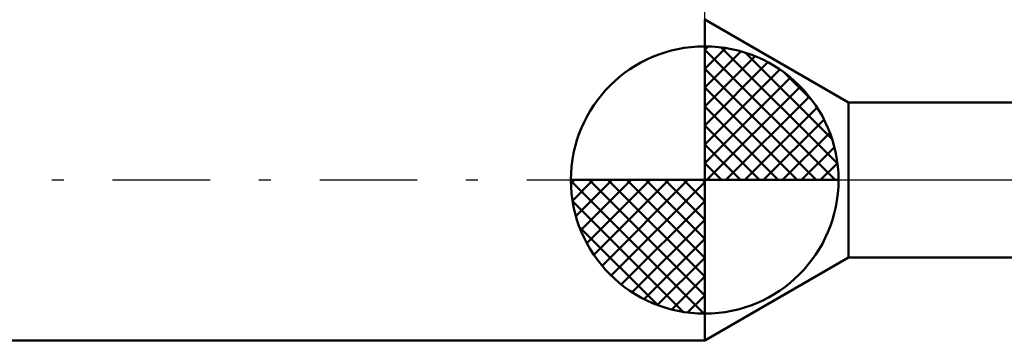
# Model space of a CAD drawing. Header units: millimetres. Extents: x -53 to 71, y -37 to 40.
# Tile 2 of 5: x -13 to 6, y -3 to 3. Entities that reach past the tile are written whole.
import ezdxf

# ---------------------------------------------------------------- set-up
doc = ezdxf.new("R2010")
doc.units = ezdxf.units.MM
doc.header["$LTSCALE"] = 4.55
doc.linetypes.add('LONGDASH_DASH', pattern=[0.85, 0.4, -0.2, 0.05, -0.2])
for name, color, linetype in [('1', 4, 'CONTINUOUS'), ('2', 7, 'CONTINUOUS'), ('4', 2, 'LONGDASH_DASH'), ('NOCUT', 7, 'CONTINUOUS'), ('SK1', 4, 'CONTINUOUS'), ('SK4', 2, 'LONGDASH_DASH')]:
    doc.layers.add(name, color=color, linetype=linetype)

msp = doc.modelspace()

# ---------------------------------------------------------------- linework, layer by layer
at = {"layer": '1', "color": 4, "linetype": 'CONTINUOUS', "lineweight": 50}
for p, q in [((2.685, 1.45), (0, 3)), ((0, -3), (0, 3)), ((2.685, 1.45), (12.291, 1.45)), ((2.685, -1.45), (2.685, 1.45)), ((0, -3), (2.685, -1.45)), ((2.685, -1.45), (12.291, -1.45))]:
    msp.add_line(p, q, dxfattribs=at)
at = {"layer": '2', "color": 7, "linetype": 'CONTINUOUS', "lineweight": 25}
msp.add_line((0, 0), (0, 26), dxfattribs=at)
at = {"layer": '4', "color": 2, "linetype": 'LONGDASH_DASH', "lineweight": 25}
msp.add_line((0, 0), (21, 0), dxfattribs=at)
at = {"layer": 'NOCUT', "color": 7, "linetype": 'CONTINUOUS', "lineweight": 25}
for p, q in [((2.685, 1.45), (0, 3)), ((0, 3), (0, 0)), ((13, 1.45), (2.685, 1.45)), ((0, 0), (21, 0))]:
    msp.add_line(p, q, dxfattribs=at)
at = {"layer": 'SK1', "color": 4, "linetype": 'CONTINUOUS', "lineweight": 50}
for p, q in [((0, 0), (0, 2.5)), ((0, 2.435), (0.063, 2.498)), ((0, 2.081), (0.387, 2.469)), ((0, 2.435), (2.435, 0)), ((0, 1.728), (0.677, 2.405)), ((0.308, 2.481), (2.481, 0.308)), ((0, 1.374), (0.941, 2.315)), ((0.761, 2.381), (2.381, 0.761)), ((0, 1.021), (1.182, 2.202)), ((0, 2.081), (2.081, 0)), ((0, 0.667), (1.401, 2.069)), ((0, 0.314), (1.604, 1.917)), ((1.486, 2.01), (2.01, 1.486)), ((0, 1.728), (1.728, 0)), ((0.04, 0), (1.787, 1.747)), ((0.393, 0), (1.953, 1.559)), ((0, 1.374), (1.374, 0)), ((0.747, 0), (2.101, 1.354)), ((1.101, 0), (2.229, 1.129)), ((0, 1.021), (1.021, 0)), ((1.454, 0), (2.338, 0.884)), ((0, 0.667), (0.667, 0)), ((1.808, 0), (2.423, 0.615)), ((0, 0.314), (0.314, 0)), ((2.161, 0), (2.479, 0.318)), ((0, 0), (-2.5, 0)), ((-2.498, -0.063), (-2.435, 0)), ((-2.469, -0.387), (-2.081, 0)), ((-2.405, -0.677), (-1.728, 0)), ((-2.315, -0.941), (-1.374, 0)), ((-2.202, -1.182), (-1.021, 0)), ((-2.161, 0), (0, -2.161)), ((-2.069, -1.401), (-0.667, 0)), ((-1.917, -1.604), (-0.314, 0)), ((-1.808, 0), (0, -1.808)), ((-1.454, 0), (0, -1.454)), ((-1.101, 0), (0, -1.101)), ((-0.747, 0), (0, -0.747)), ((-0.393, 0), (0, -0.393)), ((-0.04, 0), (0, -0.04)), ((0, 0), (2.5, 0)), ((0, -2.5), (0, 0)), ((-2.5, -0.015), (-0.015, -2.5)), ((-1.747, -1.787), (0, -0.04)), ((-2.466, -0.402), (-0.402, -2.466)), ((-1.559, -1.953), (0, -0.393)), ((-2.337, -0.884), (-0.884, -2.337)), ((-1.354, -2.101), (0, -0.747)), ((-1.129, -2.229), (0, -1.101)), ((-0.884, -2.338), (0, -1.454)), ((-0.615, -2.423), (0, -1.808)), ((-0.318, -2.479), (0, -2.161)), ((-35.2, -3), (0, -3))]:
    msp.add_line(p, q, dxfattribs=at)
for start, end in [(90, 180), (0, 90), (180, 270), (270, 0)]:
    msp.add_arc((0, 0), 2.5, start, end, dxfattribs=at)
at = {"layer": 'SK4', "color": 2, "linetype": 'LONGDASH_DASH', "lineweight": 25}
msp.add_line((-42, 0), (27, 0), dxfattribs=at)

doc.saveas('drawing.dxf')
